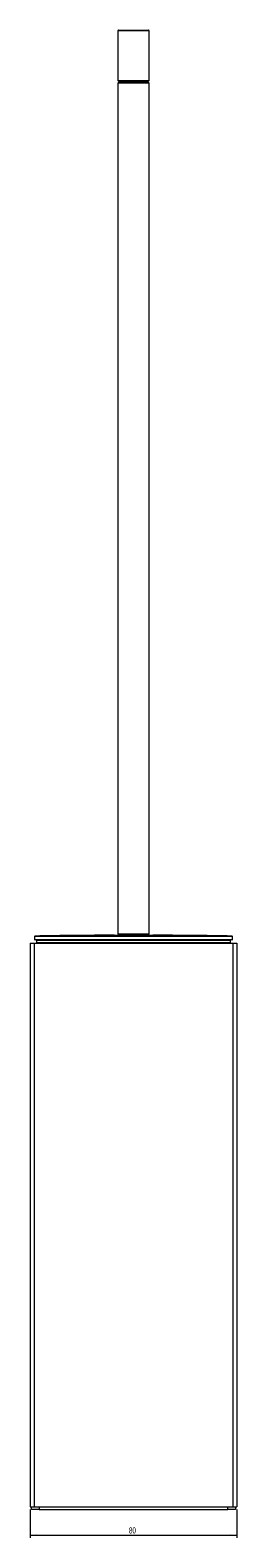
# Model space of a CAD drawing. Header units: millimetres. Extents: x -608 to 260, y -126 to 1138.
# Tile 3 of 4: x -608 to -528, y 555 to 1138. Entities that reach past the tile are written whole.
import ezdxf

# ---------------------------------------------------------------- set-up
doc = ezdxf.new("R2010")
doc.units = ezdxf.units.MM
doc.styles.add('SLDTEXTSTYLE0', font='TXT', dxfattribs={"width": 0.605})
doc.dimstyles.new('SLDDIMSTYLE0', dxfattribs={"dimtxt": 2.311487, "dimasz": 2.5, "dimexe": 0, "dimexo": 0.0625, "dimgap": 0.577872, "dimtad": 1, "dimtoh": 1, "dimrnd": 1e-09, "dimzin": 12, "dimdsep": 46, "dimtxsty": 'SLDTEXTSTYLE0', "dimsah": 1, "dimcen": 0.09, "dimadec": 0, "dimazin": 0, "dimtfac": 1, "dimtofl": 0, "dimtmove": 0, "dimatfit": 3, "dimfxl": 1, "dimfrac": 2, "dimtolj": 1, "dimtzin": 12, "dimarcsym": 0})

# ---------------------------------------------------------------- blocks, each defined once
blk = doc.blocks.new('*D1')
at = {"color": 7, "linetype": 'Continuous', "lineweight": 0}
for p, q in [((-607.73, 565.81), (-607.73, 554.81)), ((-527.73, 565.81), (-527.73, 554.81)), ((-607.73, 555.81), (-527.73, 555.81))]:
    blk.add_line(p, q, dxfattribs=at)
for points in [[(-607.73, 555.81), (-605.23, 555.5), (-605.23, 556.12)], [(-527.73, 555.81), (-530.23, 556.12), (-530.23, 555.5)]]:
    blk.add_solid(points, dxfattribs=at)
at = {"color": 7, "linetype": 'Continuous', "lineweight": 0, "insert": (-569.48, 558.88), "char_height": 2.381, "attachment_point": 1, "style": 'SLDTEXTSTYLE0'}
blk.add_mtext('80', dxfattribs=at)

msp = doc.modelspace()

# ---------------------------------------------------------------- linework, layer by layer
at = {"color": 7, "linetype": 'Continuous', "lineweight": 15}
for p, q in [((-573.728, 1137.631), (-573.728, 1118.331)), ((-573.528, 1137.831), (-561.928, 1137.831)), ((-561.728, 1118.331), (-561.728, 1137.631)), ((-573.728, 1118.331), (-573.228, 1117.831)), ((-573.728, 1118.331), (-561.728, 1118.331)), ((-573.228, 1117.831), (-573.728, 1117.331)), ((-573.728, 1117.331), (-573.728, 788.331)), ((-561.728, 1117.331), (-573.728, 1117.331)), ((-562.228, 1117.831), (-561.728, 1118.331)), ((-561.728, 1117.331), (-562.228, 1117.831)), ((-561.728, 788.331), (-561.728, 1117.331)), ((-606.028, 787.319), (-606.028, 786.215)), ((-575.228, 787.831), (-569.736, 787.831)), ((-573.728, 788.331), (-573.228, 787.831)), ((-573.728, 788.331), (-561.728, 788.331)), ((-569.736, 787.831), (-560.228, 787.831)), ((-562.228, 787.831), (-561.728, 788.331)), ((-529.428, 786.215), (-529.428, 787.319)), ((-607.728, 784.815), (-607.728, 566.815)), ((-607.728, 784.815), (-606.228, 784.815)), ((-606.228, 784.815), (-606.228, 566.815)), ((-606.228, 784.815), (-529.228, 784.815)), ((-605.228, 785.815), (-605.228, 785.015)), ((-530.228, 785.015), (-530.228, 785.815)), ((-529.228, 784.815), (-527.728, 784.815)), ((-529.228, 784.815), (-529.228, 566.815)), ((-527.728, 784.815), (-527.728, 566.815)), ((-607.728, 566.815), (-606.228, 566.815)), ((-607.228, 565.815), (-607.228, 566.815)), ((-604.228, 565.815), (-607.228, 565.815)), ((-606.228, 566.815), (-529.228, 566.815)), ((-604.228, 566.815), (-604.228, 565.815)), ((-604.228, 565.815), (-531.228, 565.815)), ((-531.228, 565.815), (-531.228, 566.815)), ((-528.228, 565.815), (-531.228, 565.815)), ((-529.228, 566.815), (-527.728, 566.815)), ((-528.228, 566.815), (-528.228, 565.815))]:
    msp.add_line(p, q, dxfattribs=at)
at = {"color": 8, "linetype": 'Continuous', "lineweight": 15}
for p, q in [((-561.728, 1137.631), (-573.728, 1137.631)), ((-529.428, 787.319), (-606.028, 787.319)), ((-605.832, 787.519), (-529.624, 787.519)), ((-606.028, 786.215), (-577.981, 786.215)), ((-605.228, 785.015), (-567.739, 785.015)), ((-577.981, 786.215), (-529.428, 786.215)), ((-567.739, 785.015), (-530.228, 785.015))]:
    msp.add_line(p, q, dxfattribs=at)
at = {"color": 142, "linetype": 'Continuous', "lineweight": 0, "true_color": 0x0080c0}
for p, q in [((-573.228, 1117.831), (-562.228, 1117.831)), ((-577.927, 786.015), (-605.828, 786.015)), ((-530.228, 785.815), (-605.228, 785.815)), ((-529.628, 786.015), (-577.927, 786.015))]:
    msp.add_line(p, q, dxfattribs=at)
at = {"color": 7, "linetype": 'Continuous', "lineweight": 15}
for centre, radius, start, end in [((-573.528, 1137.631), 0.2, 90, 180), ((-561.928, 1137.631), 0.2, 0, 90), ((-605.828, 787.319), 0.2, 91.169071, 180), ((-575.228, -712.169), 1500, 90, 91.169071), ((-560.228, -712.169), 1500, 88.830929, 90), ((-529.628, 787.319), 0.2, 0, 88.830929), ((-605.828, 786.215), 0.2, 180, 270), ((-605.028, 785.015), 0.2, 180, 270), ((-530.428, 785.015), 0.2, 270, 0), ((-529.628, 786.215), 0.2, 270, 0)]:
    msp.add_arc(centre, radius, start, end, dxfattribs=at)

# ---------------------------------------------------------------- dimensions: what is measured, and where the dimension line sits
at = {"color": 7, "linetype": 'Continuous', "lineweight": 0}
dim = msp.add_linear_dim(base=(-527.728, 555.815), p1=(-607.728, 566.815), p2=(-527.728, 566.815), dimstyle='SLDDIMSTYLE0', dxfattribs=at)
dim.commit()
dim.dimension.update_dxf_attribs({"geometry": '*D1', "text_midpoint": (-567.728, 555.815), "dimtype": 160})

doc.saveas('drawing.dxf')
